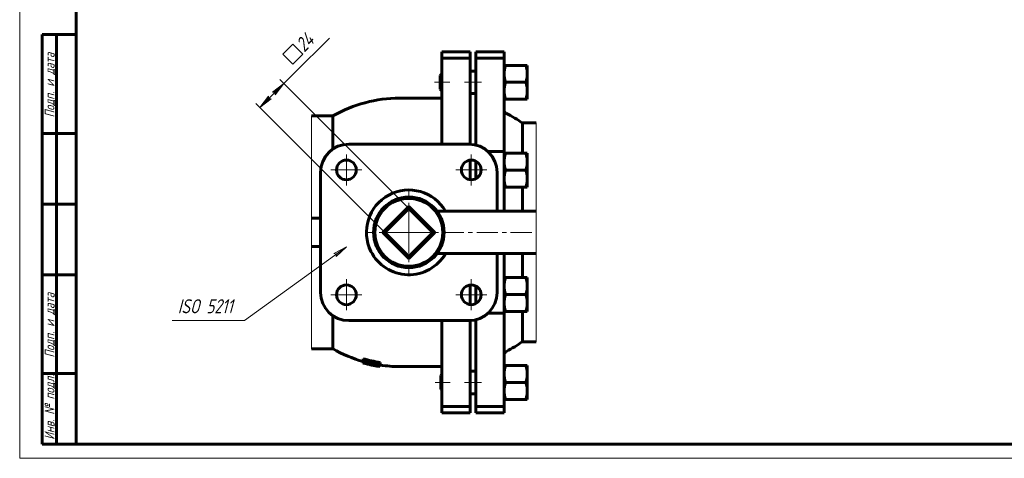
# Model space of a CAD drawing. Header units: millimetres. Extents: x 0 to 601, y 0 to 420.
# Tile 1 of 4: x 0 to 348, y 0 to 155. Entities that reach past the tile are written whole.
import ezdxf

# ---------------------------------------------------------------- set-up
doc = ezdxf.new("R2010")
doc.units = ezdxf.units.MM
for name, pattern in [('K5LT_AXLED', [12, 7.5, -1.5, 1.5, -1.5]), ('K5LT_BASIC', [0]), ('K5LT_THIN', [0]), ('K5LT_THIN_INCLUDED_TO_HATCHING', [0])]:
    doc.linetypes.add(name, pattern=pattern)
doc.layers.add('Системный слой', color=7, linetype='Continuous')
doc.layers.add('Системный слой (1)', color=251, linetype='Continuous', true_color=0x6c6c6c)
doc.styles.add('KDIMTEXTSTYLE', font='txt', dxfattribs={"width": 0.96, "oblique": 15, "height": 5})
doc.styles.add('KTEXTSTYLE', font='txt', dxfattribs={"width": 0.96, "height": 5})
doc.dimstyles.new('KDIMSTYLE (0.50)', dxfattribs={"dimtxt": 5, "dimasz": 1, "dimexe": 2, "dimexo": 0, "dimgap": 1, "dimtad": 1, "dimlfac": 2, "dimtxsty": 'KDIMTEXTSTYLE', "dimsah": 1, "dimcen": 0, "dimdle": 1, "dimadec": 0, "dimazin": 0, "dimtfac": 0.667, "dimtmove": 0, "dimatfit": 3, "dimfxl": 1, "dimtvp": 1, "dimtolj": 1, "dimtzin": 0, "dimarcsym": 0})

# ---------------------------------------------------------------- blocks, each defined once
blk = doc.blocks.new('U27')
at = {"layer": 'Системный слой (1)', "color": 143, "linetype": 'K5LT_BASIC', "lineweight": 60, "true_color": 0x33acca}
for start, end in [(240.2757, 254.296), (261.7002, 270)]:
    blk.add_arc((134.41, 79.99), 47.5, start, end, dxfattribs=at)
blk = doc.blocks.new('U28')
at = {"layer": 'Системный слой (1)', "color": 143, "linetype": 'K5LT_BASIC', "lineweight": 60, "true_color": 0x33acca}
for start, end in [(30, 206.7437), (206.7437, 330)]:
    blk.add_arc((137.69, 79.99), 15, start, end, dxfattribs=at)
blk = doc.blocks.new('U29')
at = {"layer": 'Системный слой (1)', "color": 143, "linetype": 'K5LT_BASIC', "lineweight": 60, "true_color": 0x33acca}
for p, q in [((177.94, 63.99), (177.94, 72.49)), ((177.94, 41.24), (177.94, 51.99))]:
    blk.add_line(p, q, dxfattribs=at)
blk = doc.blocks.new('U30')
at = {"layer": 'Системный слой (1)', "color": 143, "linetype": 'K5LT_BASIC', "lineweight": 60, "true_color": 0x33acca}
for p, q in [((168.94, 87.49), (168.94, 101.24)), ((168.94, 58.74), (168.94, 72.49))]:
    blk.add_line(p, q, dxfattribs=at)
blk = doc.blocks.new('U31')
at = {"layer": 'Системный слой (1)', "color": 143, "linetype": 'K5LT_BASIC', "lineweight": 60, "true_color": 0x33acca}
for p, q in [((161.41, 98.99), (161.41, 103.34)), ((161.41, 56.64), (161.41, 60.99))]:
    blk.add_line(p, q, dxfattribs=at)
blk = doc.blocks.new('U32')
at = {"layer": 'Системный слой (1)', "color": 143, "linetype": 'K5LT_BASIC', "lineweight": 60, "true_color": 0x33acca}
for p, q in [((177.94, 107.99), (177.94, 118.74)), ((177.94, 87.49), (177.94, 95.99))]:
    blk.add_line(p, q, dxfattribs=at)
blk = doc.blocks.new('U33')
at = {"layer": 'Системный слой (1)', "color": 143, "linetype": 'K5LT_BASIC', "lineweight": 60, "true_color": 0x33acca}
for p, q in [((159.41, 103.34), (159.41, 98.61)), ((159.41, 61.37), (159.41, 56.64))]:
    blk.add_line(p, q, dxfattribs=at)
blk = doc.blocks.new('U34')
at = {"layer": 'Системный слой (1)', "color": 143, "linetype": 'K5LT_BASIC', "lineweight": 60, "true_color": 0x33acca}
for start, end in [(254.2407, 254.243), (261.6691, 261.6715)]:
    blk.add_arc((134.41, 79.99), 47.34, start, end, dxfattribs=at)
blk = doc.blocks.new('U35')
at = {"layer": 'Системный слой (1)', "color": 143, "linetype": 'K5LT_BASIC', "lineweight": 60, "true_color": 0x33acca}
for p, q in [((171.41, 103.34), (171.41, 87.49)), ((171.41, 72.49), (171.41, 56.64))]:
    blk.add_line(p, q, dxfattribs=at)
blk = doc.blocks.new('U36')
at = {"layer": 'Системный слой (1)', "color": 7, "linetype": 'K5LT_THIN_INCLUDED_TO_HATCHING', "lineweight": 18, "true_color": 0xffffff}
for p, q in [((103.29, 38.74), (103.29, 121.24)), ((182.79, 118.74), (182.79, 41.24))]:
    blk.add_line(p, q, dxfattribs=at)
blk = doc.blocks.new('U37')
at = {"layer": 'Системный слой (1)', "color": 30, "linetype": 'K5LT_AXLED', "lineweight": 18, "true_color": 0xff8000}
for q in [(137.69, 94.49), (123.19, 79.99), (181.61, 79.99), (137.69, 65.49)]:
    blk.add_line((137.69, 79.99), q, dxfattribs=at)
blk = doc.blocks.new('U38')
at = {"layer": 'Системный слой (1)'}
blk.add_hatch(color=7, dxfattribs=at).paths.add_polyline_path([(111.93, 71.39), (115.59, 74.86), (111.16, 72.46), (111.95, 72.22)])
at = {"layer": 'Системный слой (1)', "color": 7, "linetype": 'K5LT_THIN', "lineweight": 18, "true_color": 0xffffff}
for p, q in [((79.6, 48.74), (115.59, 74.86)), ((111.16, 72.46), (115.59, 74.86)), ((115.59, 74.86), (111.93, 71.39)), ((111.95, 72.22), (111.16, 72.46)), ((111.93, 71.39), (111.95, 72.22)), ((79.6, 48.74), (53.93, 48.74))]:
    blk.add_line(p, q, dxfattribs=at)
at = {"layer": 'Системный слой (1)', "color": 7, "insert": (55.93, 56.33), "char_height": 5, "attachment_point": 1, "style": 'KTEXTSTYLE'}
blk.add_mtext('\\fArial|b0|c204|p34;\\H5.0;\\W1.000;\\Q15;\\fGOST Type AU|b0|i0|c204|p34;\\Q15;\\W0.960;ISO 5211', dxfattribs=at)
blk = doc.blocks.new('U39')
at = {"layer": 'Системный слой (1)', "color": 30, "linetype": 'K5LT_AXLED', "lineweight": 18, "true_color": 0xff8000}
for q in [(115.59, 63.39), (110.09, 57.89), (121.09, 57.89), (115.59, 52.39)]:
    blk.add_line((115.59, 57.89), q, dxfattribs=at)
blk = doc.blocks.new('U40')
at = {"layer": 'Системный слой (1)', "color": 30, "linetype": 'K5LT_AXLED', "lineweight": 18, "true_color": 0xff8000}
for q in [(115.59, 107.59), (110.09, 102.09), (121.09, 102.09), (115.59, 96.59)]:
    blk.add_line((115.59, 102.09), q, dxfattribs=at)
blk = doc.blocks.new('U41')
at = {"layer": 'Системный слой (1)', "color": 30, "linetype": 'K5LT_AXLED', "lineweight": 18, "true_color": 0xff8000}
for q in [(159.78, 63.39), (154.28, 57.89), (165.28, 57.89), (159.78, 52.39)]:
    blk.add_line((159.78, 57.89), q, dxfattribs=at)
blk = doc.blocks.new('U42')
at = {"layer": 'Системный слой (1)', "color": 30, "linetype": 'K5LT_AXLED', "lineweight": 18, "true_color": 0xff8000}
for q in [(159.78, 107.59), (154.28, 102.09), (165.28, 102.09), (159.78, 96.59)]:
    blk.add_line((159.78, 102.09), q, dxfattribs=at)
blk = doc.blocks.new('D10')
at = {"layer": 'Системный слой (1)'}
for points in [[(90.41, 128.68), (93.48, 132.68), (89.48, 129.61), (90.3, 129.5)], [(85, 124.19), (89, 127.26), (88.18, 127.37), (88.07, 128.19)]]:
    blk.add_hatch(color=7, dxfattribs=at).paths.add_polyline_path(points)
at = {"layer": 'Системный слой (1)', "color": 7, "linetype": 'K5LT_THIN', "lineweight": 18, "true_color": 0xffffff}
for p, q in [((93.48, 132.68), (97.05, 136.24)), ((93.48, 132.68), (85, 124.19)), ((89.48, 129.61), (93.48, 132.68)), ((93.48, 132.68), (90.41, 128.68)), ((137.69, 88.47), (92.07, 134.09)), ((90.3, 129.5), (89.48, 129.61)), ((90.41, 128.68), (90.3, 129.5)), ((129.2, 79.99), (83.58, 125.61)), ((85, 124.19), (88.07, 128.19)), ((89, 127.26), (85, 124.19)), ((88.07, 128.19), (88.18, 127.37)), ((88.18, 127.37), (89, 127.26))]:
    blk.add_line(p, q, dxfattribs=at)
blk.add_wipeout([(97.75, 138.36), (92.53, 143.58), (101.87, 152.92), (107.09, 147.7)]).dxf.layer = 'Системный слой (1)'
for p, q in [((93.1, 143.02), (96.63, 146.56)), ((96.63, 146.56), (100.17, 143.02)), ((97.05, 136.24), (109.6, 148.79)), ((96.63, 139.49), (93.1, 143.02)), ((100.17, 143.02), (96.63, 139.49))]:
    blk.add_line(p, q, dxfattribs=at)
at = {"layer": 'Системный слой (1)', "color": 7, "insert": (97.14, 147.06), "char_height": 5, "attachment_point": 1, "rotation": 45, "style": 'KTEXTSTYLE'}
blk.add_mtext('\\fArial|b0|c204|p34;\\H5.0;\\W1.000;\\Q15;\\fGOST Type AU|b0|i0|c204|p34;\\Q15;\\W0.960;24', dxfattribs=at)
blk = doc.blocks.new('KDIMARROW_01')
at = {"layer": 'Системный слой'}
blk.add_hatch(color=0, dxfattribs=at).paths.add_polyline_path([(-5, -0.66), (0, 0), (-5, 0.66), (-4.5, 0)])
at = {"layer": 'Системный слой', "color": 0, "linetype": 'K5LT_THIN', "lineweight": 18}
for p, q in [((-4.5, 0), (-5, 0.66)), ((-5, 0.66), (0, 0)), ((0, 0), (-5, -0.66)), ((-5, -0.66), (-4.5, 0))]:
    blk.add_line(p, q, dxfattribs=at)
at = {"layer": 'Системный слой (1)', "color": 0, "linetype": 'K5LT_THIN', "lineweight": 18}
blk.add_line((457.08, 261.68), (456.58, 261.68), dxfattribs=at)
blk = doc.blocks.new('U45')
at = {"color": 7, "linetype": 'K5LT_THIN', "lineweight": 18, "true_color": 0xffffff}
for p, q in [((0, 0), (0, 420)), ((594, 0), (0, 0))]:
    blk.add_line(p, q, dxfattribs=at)
at = {"color": 143, "linetype": 'K5LT_BASIC', "lineweight": 60, "true_color": 0x33acca}
for p, q in [((20, 5), (20, 415)), ((8, 5), (8, 150)), ((20, 150), (8, 150)), ((13, 5), (13, 150)), ((20, 115), (8, 115)), ((20, 90), (8, 90)), ((20, 65), (8, 65)), ((20, 30), (8, 30)), ((20, 5), (8, 5)), ((589, 5), (20, 5))]:
    blk.add_line(p, q, dxfattribs=at)
at = {"color": 7, "char_height": 3.5, "attachment_point": 1, "rotation": 90, "style": 'KTEXTSTYLE'}
for s, insert in [('\\fArial|b0|c204|p34;\\H5.0;\\W1.000;\\Q15;\\fGOST Type AU|b0|i0|c204|p34;\\Q15;\\W0.960;\\H3.50;Подп. и дата', (8.82, 120.66)), ('\\fArial|b0|c204|p34;\\H5.0;\\W1.000;\\Q15;\\fGOST Type AU|b0|i0|c204|p34;\\Q15;\\W0.960;\\H3.50;Подп. и дата', (8.82, 35.66)), ('\\fArial|b0|c204|p34;\\H5.0;\\W1.000;\\Q15;\\fGOST Type AU|b0|i0|c204|p34;\\Q15;\\W0.960;\\H3.50;Инв. № подл.', (8.82, 6.57))]:
    blk.add_mtext(s, dxfattribs=dict(at, insert=insert))

msp = doc.modelspace()

# ---------------------------------------------------------------- linework, layer by layer
at = {"layer": 'Системный слой (1)', "color": 143, "linetype": 'K5LT_BASIC', "lineweight": 60, "true_color": 0x33acca}
for p, q in [((149.4064, 143.8518), (149.4064, 141.6551)), ((149.4064, 143.8518), (159.4064, 143.8518)), ((159.4064, 143.8518), (159.4064, 141.6551)), ((161.4064, 141.6551), (161.4064, 143.8518)), ((171.4064, 143.8518), (161.4064, 143.8518)), ((171.4064, 143.8518), (171.4064, 141.6551)), ((149.4064, 141.6551), (149.4064, 111.2397)), ((149.4064, 141.6551), (159.4064, 141.6551)), ((159.4064, 141.6551), (159.4064, 111.2286)), ((171.4064, 141.6551), (161.4064, 141.6551)), ((161.4064, 110.9298), (161.4064, 141.6551)), ((171.4064, 141.6551), (171.4064, 108.6389)), ((148.8198, 135.5128), (149.4064, 136.0993)), ((159.4064, 137.1128), (161.4064, 137.1128)), ((171.4064, 139.1128), (171.9423, 139.1128)), ((179.0705, 139.1128), (171.9423, 139.1128)), ((179.0705, 139.1128), (179.6064, 139.1128)), ((179.6064, 139.1128), (179.6064, 136.1128)), ((179.6064, 136.1128), (179.6064, 130.1128)), ((148.8198, 135.5128), (148.8198, 135.4099)), ((148.8198, 135.4099), (148.8198, 130.7128)), ((179.0705, 133.1128), (171.9423, 133.1128)), ((148.8198, 130.7128), (149.4064, 130.1262)), ((159.4064, 129.1128), (161.4064, 129.1128)), ((179.6064, 130.1128), (179.6064, 127.1128)), ((149.4064, 127.4897), (134.4064, 127.4897)), ((171.9423, 127.1128), (171.4064, 127.1128)), ((179.0705, 127.1128), (171.9423, 127.1128)), ((179.6064, 127.1128), (179.0705, 127.1128)), ((103.294, 121.2397), (110.8546, 121.2397)), ((110.8546, 121.2397), (110.8546, 109.5369)), ((182.794, 118.7397), (177.9435, 118.7397)), ((158.9364, 111.2397), (116.4364, 111.2397)), ((171.4064, 108.6389), (165.6633, 108.6389)), ((171.4064, 108.6389), (171.4064, 103.3356)), ((159.4064, 105.5664), (159.4064, 103.3356)), ((161.4064, 103.3356), (161.4064, 105.1878)), ((171.4064, 107.994), (171.9423, 107.994)), ((179.0705, 107.994), (171.9423, 107.994)), ((179.0705, 107.994), (179.6064, 107.994)), ((179.6064, 107.994), (179.6064, 104.994)), ((179.6064, 104.994), (179.6064, 98.994)), ((106.4364, 101.2397), (106.4364, 58.7397)), ((179.0705, 101.994), (171.9423, 101.994)), ((179.6064, 98.994), (179.6064, 95.994)), ((171.9423, 95.994), (171.4064, 95.994)), ((179.0705, 95.994), (171.9423, 95.994)), ((179.6064, 95.994), (179.0705, 95.994)), ((137.6864, 89.1821), (128.494, 79.9897)), ((137.6864, 88.475), (129.2011, 79.9897)), ((146.8788, 79.9897), (137.6864, 89.1821)), ((137.6864, 89.1821), (137.6864, 88.475)), ((146.1717, 79.9897), (137.6864, 88.475)), ((182.794, 87.4897), (147.6864, 87.4897)), ((106.4364, 84.9897), (103.294, 84.9897)), ((128.494, 79.9897), (129.2011, 79.9897)), ((128.494, 79.9897), (137.6864, 70.7973)), ((129.2011, 79.9897), (137.6864, 71.5044)), ((137.6864, 70.7973), (146.8788, 79.9897)), ((137.6864, 71.5044), (146.1717, 79.9897)), ((146.8788, 79.9897), (146.1717, 79.9897)), ((103.294, 74.9897), (106.4364, 74.9897)), ((137.6864, 70.7973), (137.6864, 71.5044)), ((182.794, 72.4897), (147.6864, 72.4897)), ((171.4064, 63.9854), (171.9423, 63.9854)), ((179.0705, 63.9854), (171.9423, 63.9854)), ((179.0705, 63.9854), (179.6064, 63.9854)), ((179.6064, 63.9854), (179.6064, 60.9854)), ((179.6064, 60.9854), (179.6064, 54.9854)), ((159.4064, 56.6437), (159.4064, 54.413)), ((161.4064, 54.7916), (161.4064, 56.6437)), ((171.4064, 56.6437), (171.4064, 51.3404)), ((179.0705, 57.9854), (171.9423, 57.9854)), ((179.6064, 54.9854), (179.6064, 51.9854)), ((110.8546, 50.4425), (110.8546, 38.7397)), ((161.4064, 18.3243), (161.4064, 49.0495)), ((171.4064, 51.3404), (165.6633, 51.3404)), ((171.9423, 51.9854), (171.4064, 51.9854)), ((171.4064, 51.3404), (171.4064, 18.3243)), ((179.0705, 51.9854), (171.9423, 51.9854)), ((179.6064, 51.9854), (179.0705, 51.9854)), ((116.4364, 48.7397), (158.9364, 48.7397)), ((149.4064, 48.7397), (149.4064, 18.3243)), ((159.4064, 48.7507), (159.4064, 18.3243)), ((103.294, 38.7397), (110.8546, 38.7397)), ((182.794, 41.2397), (177.9435, 41.2397)), ((121.5497, 34.7343), (121.5497, 35.265)), ((121.5497, 34.7343), (121.5497, 34.4657)), ((121.5497, 33.9104), (121.5497, 34.4315)), ((121.5497, 33.9104), (121.5497, 33.8531)), ((121.5497, 33.7466), (121.5497, 33.8531)), ((121.5497, 33.7466), (121.5497, 33.7436)), ((122.2401, 34.272), (122.2401, 34.3841)), ((122.6388, 33.9048), (122.6388, 34.2796)), ((126.4994, 33.0981), (126.4994, 33.4561)), ((126.8592, 33.3964), (126.8592, 33.2867)), ((127.5497, 33.4459), (127.5497, 33.9617)), ((127.5497, 33.1871), (127.5497, 33.4459)), ((127.5497, 32.6444), (127.5497, 33.1514)), ((127.5497, 32.5641), (127.5497, 32.6444)), ((127.5497, 32.4834), (127.5497, 32.5641)), ((127.5497, 32.482), (127.5497, 32.4834)), ((149.4064, 32.4897), (134.4064, 32.4897)), ((171.4064, 32.8666), (171.9423, 32.8666)), ((179.0705, 32.8666), (171.9423, 32.8666)), ((179.0705, 32.8666), (179.6064, 32.8666)), ((179.6064, 32.8666), (179.6064, 29.8666)), ((148.9695, 29.2666), (149.4064, 29.7035)), ((148.9695, 29.2666), (148.9695, 25.9452)), ((159.4064, 30.8666), (161.4064, 30.8666)), ((179.6064, 29.8666), (179.6064, 23.8666)), ((148.9695, 25.9452), (148.9695, 24.4666)), ((148.9695, 24.4666), (149.4064, 24.0297)), ((179.0705, 26.8666), (171.9423, 26.8666)), ((159.4064, 22.8666), (161.4064, 22.8666)), ((179.6064, 23.8666), (179.6064, 20.8666)), ((149.4064, 18.3243), (159.4064, 18.3243)), ((149.4064, 18.3243), (149.4064, 16.1276)), ((159.4064, 18.3243), (159.4064, 16.1276)), ((161.4064, 16.1276), (161.4064, 18.3243)), ((171.4064, 18.3243), (161.4064, 18.3243)), ((171.9423, 20.8666), (171.4064, 20.8666)), ((171.4064, 18.3243), (171.4064, 16.1276)), ((179.0705, 20.8666), (171.9423, 20.8666)), ((179.6064, 20.8666), (179.0705, 20.8666)), ((149.4064, 16.1276), (159.4064, 16.1276)), ((171.4064, 16.1276), (161.4064, 16.1276))]:
    msp.add_line(p, q, dxfattribs=at)
at = {"layer": 'Системный слой (1)', "color": 30, "linetype": 'K5LT_AXLED', "lineweight": 18, "true_color": 0xff8000}
for p, q in [((152.1698, 133.1128), (146.8198, 133.1128)), ((163.4064, 133.1128), (157.4064, 133.1128)), ((152.3195, 26.8666), (146.9695, 26.8666)), ((163.4064, 26.8666), (157.4064, 26.8666))]:
    msp.add_line(p, q, dxfattribs=at)
at = {"layer": 'Системный слой (1)', "color": 143, "linetype": 'K5LT_BASIC', "lineweight": 60, "true_color": 0x33acca}
for centre, radius in [((115.5893, 102.0868), 3.5), ((159.7835, 102.0868), 3.5), ((137.6864, 79.9897), 12.5), ((137.6864, 79.9897), 12), ((115.5893, 57.8926), 3.5), ((159.7835, 57.8926), 3.5)]:
    msp.add_circle(centre, radius, dxfattribs=at)
for centre, radius, start, end in [((134.4064, 79.9897), 47.5, 90, 119.724329), ((172.9064, 123.4543), 1.5, 180, 242.502664), ((150.2827, 79.9897), 47.5, 54.385313, 62.502664), ((116.4364, 101.2397), 10, 90, 180), ((158.9364, 101.2397), 10, 0, 90), ((116.4364, 58.7397), 10, 180, 270), ((158.9364, 58.7397), 10, 270, 0), ((150.2827, 79.9897), 47.5, 297.497336, 305.614687), ((134.4064, 79.9897), 46.5359, 253.961969, 261.527035), ((172.9064, 36.5251), 1.5, 117.497336, 180), ((134.4064, 79.9897), 47.0462, 254.140522, 261.619595), ((134.4064, 79.9897), 47.8393, 254.410188, 261.759499), ((134.4064, 79.9897), 47.8945, 254.428618, 260.768628), ((134.4064, 79.9897), 48, 254.463715, 261.787285), ((134.4064, 79.9897), 47.2006, 255.062962, 260.799153), ((134.4064, 79.9897), 47.9985, 256.005854, 261.787032)]:
    msp.add_arc(centre, radius, start, end, dxfattribs=at)
for centre, major_axis, ratio, start_param, end_param in [((131.5127, 79.9897), (0, -47.5797), 0.88969555, 6.04559729, 6.16979556), ((131.8685, 79.9897), (0, -47.6725), 0.8913039, 6.06809043, 6.18136807)]:
    msp.add_ellipse(centre, major_axis=major_axis, ratio=ratio, start_param=start_param, end_param=end_param, dxfattribs=at)
for points in [[(171.9423, 139.1128), (171.4064, 137.5051), (171.4064, 136.1128)], [(171.4064, 136.1128), (171.4064, 134.7205), (171.9423, 133.1128)], [(179.6064, 136.1128), (179.6064, 137.5051), (179.0705, 139.1128)], [(179.0705, 133.1128), (179.6064, 134.7205), (179.6064, 136.1128)], [(171.9423, 133.1128), (171.4064, 131.5051), (171.4064, 130.1128)], [(179.6064, 130.1128), (179.6064, 131.5051), (179.0705, 133.1128)], [(171.4064, 130.1128), (171.4064, 128.7205), (171.9423, 127.1128)], [(179.0705, 127.1128), (179.6064, 128.7205), (179.6064, 130.1128)], [(171.9423, 107.994), (171.4064, 106.3863), (171.4064, 104.994)], [(171.4064, 104.994), (171.4064, 103.6017), (171.9423, 101.994)], [(179.6064, 104.994), (179.6064, 106.3863), (179.0705, 107.994)], [(179.0705, 101.994), (179.6064, 103.6017), (179.6064, 104.994)], [(171.9423, 101.994), (171.4064, 100.3863), (171.4064, 98.994)], [(179.6064, 98.994), (179.6064, 100.3863), (179.0705, 101.994)], [(171.4064, 98.994), (171.4064, 97.6017), (171.9423, 95.994)], [(179.0705, 95.994), (179.6064, 97.6017), (179.6064, 98.994)], [(171.9423, 63.9854), (171.4064, 62.3777), (171.4064, 60.9854)], [(179.6064, 60.9854), (179.6064, 62.3777), (179.0705, 63.9854)], [(171.4064, 60.9854), (171.4064, 59.5931), (171.9423, 57.9854)], [(179.0705, 57.9854), (179.6064, 59.5931), (179.6064, 60.9854)], [(171.9423, 57.9854), (171.4064, 56.3777), (171.4064, 54.9854)], [(179.6064, 54.9854), (179.6064, 56.3777), (179.0705, 57.9854)], [(171.4064, 54.9854), (171.4064, 53.5931), (171.9423, 51.9854)], [(179.0705, 51.9854), (179.6064, 53.5931), (179.6064, 54.9854)], [(171.9423, 32.8666), (171.4064, 31.2589), (171.4064, 29.8666)], [(179.6064, 29.8666), (179.6064, 31.2589), (179.0705, 32.8666)], [(171.4064, 29.8666), (171.4064, 28.4743), (171.9423, 26.8666)], [(179.0705, 26.8666), (179.6064, 28.4743), (179.6064, 29.8666)], [(171.9423, 26.8666), (171.4064, 25.2589), (171.4064, 23.8666)], [(179.6064, 23.8666), (179.6064, 25.2589), (179.0705, 26.8666)], [(171.4064, 23.8666), (171.4064, 22.4743), (171.9423, 20.8666)], [(179.0705, 20.8666), (179.6064, 22.4743), (179.6064, 23.8666)]]:
    msp.add_rational_spline(points, [1, 1.0379548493, 1], degree=2, dxfattribs=at)
for points, knots in [([(121.5497, 34.4657), (121.5497, 34.4059), (121.565, 34.3398), (121.6506, 34.2314), (121.7093, 34.1761), (121.9108, 34.0636), (121.9684, 34.0341), (122.031, 34.0042)], [-0.6144806, -0.6144806, -0.6144806, -0.6144806, -0.285820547, -0.285820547, -0.072856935, -0.072856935, 0, 0, 0, 0]), ([(122.031, 34.0042), (122.1316, 33.9573), (122.2478, 33.909), (122.5147, 33.8084), (122.6636, 33.757), (123.1134, 33.6128), (123.496, 33.5011), (124.1811, 33.3377), (124.3625, 33.297), (124.5448, 33.2585)], [-0.768172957, -0.768172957, -0.768172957, -0.768172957, -0.600338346, -0.600338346, -0.426963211, -0.426963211, -0.111781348, -0.111781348, 0, 0, 0, 0]), ([(122.6388, 33.9048), (122.5246, 33.9568), (122.4372, 34.0053), (122.3482, 34.0713), (122.3323, 34.0868), (122.2616, 34.1576), (122.2401, 34.2174), (122.2401, 34.272)], [-0.253252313, -0.253252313, -0.253252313, -0.253252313, -0.208492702, -0.208492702, -0.187440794, -0.187440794, 0, 0, 0, 0]), ([(124.5545, 33.3492), (124.2883, 33.4054), (124.0156, 33.4682), (123.5851, 33.5796), (123.3664, 33.6398), (122.9441, 33.7772), (122.7748, 33.8418), (122.6388, 33.9048)], [-0.549099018, -0.549099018, -0.549099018, -0.549099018, -0.311636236, -0.311636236, -0.150731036, -0.150731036, 0, 0, 0, 0]), ([(124.5448, 33.2585), (124.7316, 33.2191), (124.9198, 33.1817), (125.1774, 33.1341), (125.2482, 33.1214), (125.5345, 33.0718), (125.7458, 33.0391), (125.9603, 33.0108), (125.9727, 33.0091), (126.0081, 33.0046), (126.0313, 33.0016), (126.1199, 32.9907), (126.1857, 32.9831), (126.3126, 32.9696), (126.3738, 32.9637), (126.4936, 32.9532), (126.6068, 32.9445), (126.716, 32.9387), (126.7712, 32.9365), (126.7751, 32.9363), (126.8882, 32.9321), (126.986, 32.9317), (127.0732, 32.9349)], [-0.671609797, -0.671609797, -0.671609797, -0.671609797, -0.533430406, -0.533430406, -0.480699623, -0.480699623, -0.319179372, -0.319179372, -0.30929213, -0.30929213, -0.290734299, -0.290734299, -0.23859244, -0.23859244, -0.189881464, -0.189881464, -0.142205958, -0.097908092, -0.097908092, -0.094530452, -0.094530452, 0, 0, 0, 0]), ([(126.4994, 33.0981), (126.3991, 33.0922), (126.2764, 33.0939), (125.979, 33.1141), (125.8106, 33.1325), (125.2903, 33.204), (124.9159, 33.2729), (124.5545, 33.3492)], [-0.453693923, -0.453693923, -0.453693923, -0.453693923, -0.338879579, -0.338879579, -0.221608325, -0.221608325, 0, 0, 0, 0]), ([(126.8592, 33.2867), (126.8592, 33.2746), (126.8581, 33.2635), (126.854, 33.242), (126.8508, 33.232), (126.8408, 33.2096), (126.8332, 33.1985), (126.8189, 33.1828), (126.8127, 33.1773), (126.8009, 33.1682), (126.7953, 33.1645), (126.785, 33.1583), (126.7803, 33.1558), (126.7752, 33.1533), (126.7747, 33.153), (126.7739, 33.1526), (126.736, 33.134), (126.6825, 33.1197), (126.5795, 33.1048), (126.5414, 33.1009), (126.4994, 33.0981)], [-0.239075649, -0.239075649, -0.239075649, -0.239075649, -0.226048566, -0.226048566, -0.211591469, -0.211591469, -0.19030805, -0.19030805, -0.175576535, -0.175576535, -0.162523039, -0.162523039, -0.150946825, -0.150946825, -0.149469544, -0.149469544, -0.148868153, -0.04956692, -0.04956692, 0, 0, 0, 0]), ([(127.0732, 32.9349), (127.2068, 32.94), (127.3047, 32.9556), (127.4468, 32.9987), (127.5077, 33.0294), (127.5455, 33.1263), (127.5497, 33.1562), (127.5497, 33.1871)], [-0.669410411, -0.669410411, -0.669410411, -0.669410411, -0.383511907, -0.383511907, -0.108047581, -0.108047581, 0, 0, 0, 0])]:
    msp.add_open_spline(points, degree=3, knots=knots, dxfattribs=at)

# ---------------------------------------------------------------- block references
at = {"layer": 'Системный слой (1)'}
for name in ['U36', 'U32', 'U40', 'U42', 'U33', 'U31', 'U30', 'U35', 'U28', 'U37', 'U38', 'U29', 'U39', 'U41', 'U27', 'U34']:
    msp.add_blockref(name, (0, 0), dxfattribs=at)

# ---------------------------------------------------------------- next in the draw order: dimensions: what is measured, and where the dimension line sits
at = {"layer": 'Системный слой (1)', "color": 7}
dim = msp.add_linear_dim(base=(93.4838, 132.6775), p1=(129.2011, 79.9897), p2=(137.6864, 88.475), angle=45, text='\\fGOST Type AU|b0|c204|p34;\\H5.0;\\W0.960;\\Q15;{\\fSymbol Type A|i0|c204|p18;т}\\fGOST Type AU|b0|c204|p34;\\H5.0;\\W0.960;\\Q15;\\fGOST Type AU|b0|i0|c204|p34;\\Q15;24', dimstyle='KDIMSTYLE (0.50)', override={"dimexo": 0, "dimtoh": 1, "dimblk1": 'KDIMARROW_01', "dimblk2": 'KDIMARROW_01', "dimse1": 0, "dimse2": 0, "dimclrt": 7, "dimtmove": 1, "dimtolj": 1}, dxfattribs=at)
dim.commit()
dim.dimension.update_dxf_attribs({"geometry": 'D10', "text_midpoint": (103.3239, 142.5176), "dimtype": 160})

# ---------------------------------------------------------------- next in the draw order: block references
msp.add_blockref('U45', (0, 0))

doc.saveas('drawing.dxf')
